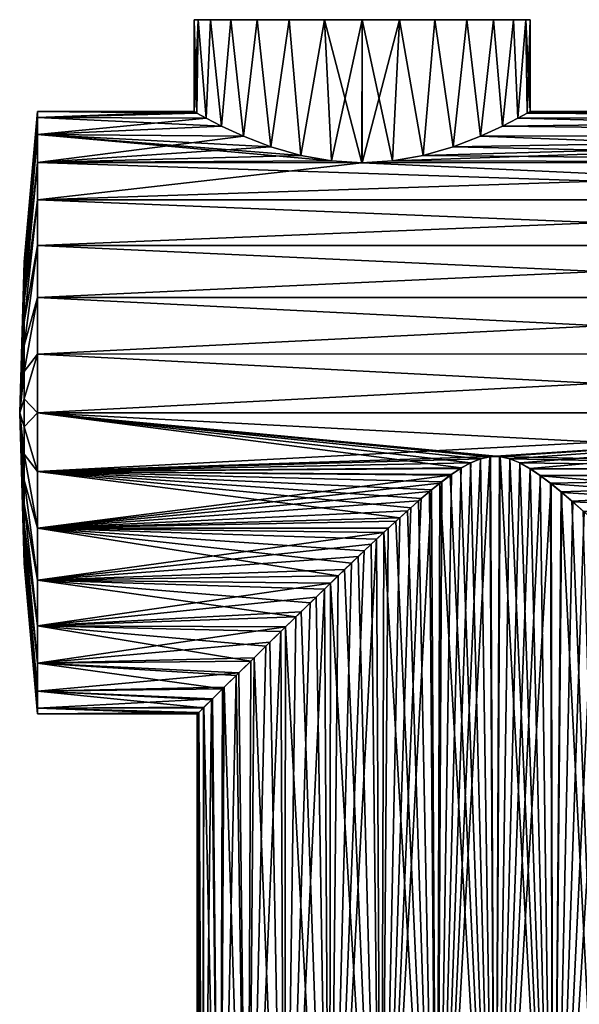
# Model space of a CAD drawing. Header units: millimetres. Extents: x -38 to 94, y -375 to 286.
# Tile 3 of 15: x -38 to 7, y 33 to 111. Entities that reach past the tile are written whole.
import ezdxf

# ---------------------------------------------------------------- set-up
doc = ezdxf.new("R2010")
doc.units = ezdxf.units.MM
doc.header["$LTSCALE"] = 26.699852
for name, color, linetype in [('10', 7, 'CONTINUOUS'), ('11', 7, 'CONTINUOUS'), ('12', 7, 'CONTINUOUS'), ('13', 7, 'CONTINUOUS'), ('14', 7, 'CONTINUOUS'), ('15', 7, 'CONTINUOUS'), ('16', 7, 'CONTINUOUS'), ('9', 7, 'CONTINUOUS')]:
    doc.layers.add(name, color=color, linetype=linetype)

msp = doc.modelspace()

# ---------------------------------------------------------------- linework, layer by layer
at = {"layer": '10', "color": 7, "linetype": 'CONTINUOUS', "true_color": 0xe0f2ff}
for points in [[(-36.085, 103.75), (-23.75, 103.75), (-23.518, 103.62, -2.48), (-36.085, 103.75)], [(-36.085, 103.75), (-23.518, 103.62, -2.48), (-36.085, 103.294, -4.633), (-36.085, 103.75)], [(-23.518, 103.62, -2.48), (-22.801, 103.233, -4.926), (-36.085, 103.294, -4.633), (-23.518, 103.62, -2.48)], [(-22.801, 103.233, -4.926), (-21.573, 102.609, -7.272), (-36.085, 103.294, -4.633), (-22.801, 103.233, -4.926)], [(-36.085, 103.294, -4.633), (-21.573, 102.609, -7.272), (-36.085, 101.943, -9.088), (-36.085, 103.294, -4.633)], [(2.518, 103.621, -2.476), (52.5, 103.293, -4.638), (1.803, 103.234, -4.922), (2.518, 103.621, -2.476)], [(52.5, 103.293, -4.638), (52.5, 101.94, -9.091), (1.803, 103.234, -4.922), (52.5, 103.293, -4.638)], [(2.75, 103.75), (52.5, 103.293, -4.638), (2.518, 103.621, -2.476), (2.75, 103.75)], [(52.5, 103.75), (52.5, 103.293, -4.638), (2.75, 103.75), (52.5, 103.75)], [(-21.573, 102.609, -7.272), (-19.845, 101.815, -9.389), (-36.085, 101.943, -9.088), (-21.573, 102.609, -7.272)], [(0.576, 102.611, -7.268), (52.5, 101.94, -9.091), (-1.153, 101.817, -9.386), (0.576, 102.611, -7.268)], [(1.803, 103.234, -4.922), (52.5, 101.94, -9.091), (0.576, 102.611, -7.268), (1.803, 103.234, -4.922)], [(-15.326, 100.294, -12.338), (-12.911, 99.857, -13.029), (-36.085, 101.943, -9.088), (-15.326, 100.294, -12.338)], [(-36.085, 101.943, -9.088), (-12.911, 99.857, -13.029), (-36.085, 99.748, -13.194), (-36.085, 101.943, -9.088)], [(-17.698, 100.983, -11.125), (-15.326, 100.294, -12.338), (-36.085, 101.943, -9.088), (-17.698, 100.983, -11.125)], [(-19.845, 101.815, -9.389), (-17.698, 100.983, -11.125), (-36.085, 101.943, -9.088), (-19.845, 101.815, -9.389)], [(-1.153, 101.817, -9.386), (52.5, 99.746, -13.195), (-3.303, 100.983, -11.125), (-1.153, 101.817, -9.386)], [(52.5, 101.94, -9.091), (52.5, 99.746, -13.195), (-1.153, 101.817, -9.386), (52.5, 101.94, -9.091)], [(-3.303, 100.983, -11.125), (52.5, 99.746, -13.195), (-5.678, 100.293, -12.34), (-3.303, 100.983, -11.125)], [(-5.678, 100.293, -12.34), (52.5, 99.746, -13.195), (-8.09, 99.857, -13.029), (-5.678, 100.293, -12.34)], [(-12.911, 99.857, -13.029), (-10.499, 99.709, -13.252), (-36.085, 99.748, -13.194), (-12.911, 99.857, -13.029)], [(-10.499, 99.709, -13.252), (52.5, 96.794, -16.792), (-36.085, 99.748, -13.194), (-10.499, 99.709, -13.252)], [(-36.085, 99.748, -13.194), (52.5, 96.794, -16.792), (-36.085, 96.795, -16.793), (-36.085, 99.748, -13.194)], [(-8.09, 99.857, -13.029), (52.5, 99.746, -13.195), (-10.499, 99.709, -13.252), (-8.09, 99.857, -13.029)], [(52.5, 99.746, -13.195), (52.5, 96.794, -16.792), (-10.499, 99.709, -13.252), (52.5, 99.746, -13.195)], [(52.5, 96.794, -16.792), (52.5, 93.197, -19.744), (-36.085, 96.795, -16.793), (52.5, 96.794, -16.792)], [(-36.085, 96.795, -16.793), (52.5, 93.197, -19.744), (-36.085, 93.196, -19.747), (-36.085, 96.795, -16.793)], [(52.5, 93.197, -19.744), (52.5, 89.093, -21.939), (-36.085, 93.196, -19.747), (52.5, 93.197, -19.744)], [(-36.085, 93.196, -19.747), (52.5, 89.093, -21.939), (-36.085, 89.09, -21.942), (-36.085, 93.196, -19.747)], [(52.5, 89.093, -21.939), (52.5, 84.638, -23.292), (-36.085, 89.09, -21.942), (52.5, 89.093, -21.939)], [(-36.085, 89.09, -21.942), (52.5, 84.638, -23.292), (-36.085, 84.634, -23.293), (-36.085, 89.09, -21.942)], [(52.5, 84.638, -23.292), (52.5, 80.001, -23.75), (-36.085, 84.634, -23.293), (52.5, 84.638, -23.292)], [(-36.085, 84.634, -23.293), (52.5, 80.001, -23.75), (-36.085, 80.001, -23.75), (-36.085, 84.634, -23.293)], [(52.5, 80.001, -23.75), (52.5, 75.363, -23.293), (-36.085, 80.001, -23.75), (52.5, 80.001, -23.75)], [(-36.085, 80.001, -23.75), (52.5, 75.363, -23.293), (0.354, 76.544, -23.497), (-36.085, 80.001, -23.75)], [(-36.085, 75.367, -23.294), (-36.085, 80.001, -23.75), (-2.673, 75.649, -23.347), (-36.085, 75.367, -23.294)], [(-2.673, 75.649, -23.347), (-36.085, 80.001, -23.75), (-1.916, 76.064, -23.422), (-2.673, 75.649, -23.347)], [(-1.916, 76.064, -23.422), (-36.085, 80.001, -23.75), (-1.164, 76.373, -23.471), (-1.916, 76.064, -23.422)], [(-1.164, 76.373, -23.471), (-36.085, 80.001, -23.75), (-0.411, 76.536, -23.496), (-1.164, 76.373, -23.471)], [(-0.411, 76.536, -23.496), (-36.085, 80.001, -23.75), (0.354, 76.544, -23.497), (-0.411, 76.536, -23.496)], [(0.354, 76.544, -23.497), (52.5, 75.363, -23.293), (1.15, 76.37, -23.472), (0.354, 76.544, -23.497)], [(1.15, 76.37, -23.472), (52.5, 75.363, -23.293), (1.957, 76.048, -23.418), (1.15, 76.37, -23.472)], [(-3.438, 75.138, -23.247), (-36.085, 75.367, -23.294), (-2.673, 75.649, -23.347), (-3.438, 75.138, -23.247)], [(-36.085, 70.911, -21.942), (-36.085, 75.367, -23.294), (-7.53, 71.722, -22.261), (-36.085, 70.911, -21.942)], [(-7.53, 71.722, -22.261), (-36.085, 75.367, -23.294), (-6.661, 72.504, -22.536), (-7.53, 71.722, -22.261)], [(-6.661, 72.504, -22.536), (-36.085, 75.367, -23.294), (-5.822, 73.24, -22.767), (-6.661, 72.504, -22.536)], [(-5.822, 73.24, -22.767), (-36.085, 75.367, -23.294), (-5.007, 73.926, -22.96), (-5.822, 73.24, -22.767)], [(-5.007, 73.926, -22.96), (-36.085, 75.367, -23.294), (-4.216, 74.563, -23.119), (-5.007, 73.926, -22.96)], [(-4.216, 74.563, -23.119), (-36.085, 75.367, -23.294), (-3.438, 75.138, -23.247), (-4.216, 74.563, -23.119)], [(1.957, 76.048, -23.418), (52.5, 75.363, -23.293), (2.769, 75.584, -23.336), (1.957, 76.048, -23.418)], [(2.769, 75.584, -23.336), (52.5, 75.363, -23.293), (3.588, 75.034, -23.224), (2.769, 75.584, -23.336)], [(52.5, 75.363, -23.293), (52.5, 70.908, -21.94), (3.588, 75.034, -23.224), (52.5, 75.363, -23.293)], [(3.588, 75.034, -23.224), (52.5, 70.908, -21.94), (4.415, 74.404, -23.082), (3.588, 75.034, -23.224)], [(4.415, 74.404, -23.082), (52.5, 70.908, -21.94), (5.262, 73.716, -22.903), (4.415, 74.404, -23.082)], [(5.262, 73.716, -22.903), (52.5, 70.908, -21.94), (6.131, 72.971, -22.686), (5.262, 73.716, -22.903)], [(6.131, 72.971, -22.686), (52.5, 70.908, -21.94), (7.029, 72.176, -22.424), (6.131, 72.971, -22.686)], [(-8.431, 70.895, -21.935), (-36.085, 70.911, -21.942), (-7.53, 71.722, -22.261), (-8.431, 70.895, -21.935)], [(-36.085, 66.805, -19.747), (-36.085, 70.911, -21.942), (-12.387, 67.145, -19.97), (-36.085, 66.805, -19.747)], [(-12.387, 67.145, -19.97), (-36.085, 70.911, -21.942), (-11.342, 68.148, -20.582), (-12.387, 67.145, -19.97)], [(-11.342, 68.148, -20.582), (-36.085, 70.911, -21.942), (-10.336, 69.108, -21.105), (-11.342, 68.148, -20.582)], [(-10.336, 69.108, -21.105), (-36.085, 70.911, -21.942), (-9.365, 70.024, -21.553), (-10.336, 69.108, -21.105)], [(-9.365, 70.024, -21.553), (-36.085, 70.911, -21.942), (-8.431, 70.895, -21.935), (-9.365, 70.024, -21.553)], [(-13.467, 66.101, -19.259), (-36.085, 66.805, -19.747), (-12.387, 67.145, -19.97), (-13.467, 66.101, -19.259)], [(-36.085, 63.206, -16.793), (-36.085, 66.805, -19.747), (-15.73, 63.898, -17.459), (-36.085, 63.206, -16.793)], [(-15.73, 63.898, -17.459), (-36.085, 66.805, -19.747), (-14.583, 65.017, -18.428), (-15.73, 63.898, -17.459)], [(-14.583, 65.017, -18.428), (-36.085, 66.805, -19.747), (-13.467, 66.101, -19.259), (-14.583, 65.017, -18.428)], [(-16.901, 62.75, -16.328), (-36.085, 63.206, -16.793), (-15.73, 63.898, -17.459), (-16.901, 62.75, -16.328)], [(-36.085, 60.252, -13.194), (-36.085, 63.206, -16.793), (-19.278, 60.413, -13.439), (-36.085, 60.252, -13.194)], [(-19.278, 60.413, -13.439), (-36.085, 63.206, -16.793), (-18.091, 61.588, -14.999), (-19.278, 60.413, -13.439)], [(-18.091, 61.588, -14.999), (-36.085, 63.206, -16.793), (-16.901, 62.75, -16.328), (-18.091, 61.588, -14.999)], [(-20.432, 59.288, -11.609), (-36.085, 60.252, -13.194), (-19.278, 60.413, -13.439), (-20.432, 59.288, -11.609)], [(-36.085, 58.058, -9.088), (-36.085, 60.252, -13.194), (-21.503, 58.224, -9.481), (-36.085, 58.058, -9.088)], [(-21.503, 58.224, -9.481), (-36.085, 60.252, -13.194), (-20.432, 59.288, -11.609), (-21.503, 58.224, -9.481)], [(-22.372, 57.372, -7.193), (-36.085, 58.058, -9.088), (-21.503, 58.224, -9.481), (-22.372, 57.372, -7.193)], [(-36.085, 56.706, -4.633), (-36.085, 58.058, -9.088), (-23.008, 56.738, -4.782), (-36.085, 56.706, -4.633)], [(-23.008, 56.738, -4.782), (-36.085, 58.058, -9.088), (-22.372, 57.372, -7.193), (-23.008, 56.738, -4.782)], [(-23.379, 56.367, -2.381), (-36.085, 56.706, -4.633), (-23.008, 56.738, -4.782), (-23.379, 56.367, -2.381)], [(-23.5, 56.25), (-36.085, 56.25), (-36.085, 56.706, -4.633), (-23.5, 56.25)], [(-23.5, 56.25), (-36.085, 56.706, -4.633), (-23.379, 56.367, -2.381), (-23.5, 56.25)]]:
    msp.add_3dface(points, dxfattribs=at)
at = {"layer": '11', "color": 7, "linetype": 'CONTINUOUS', "true_color": 0xe0f2ff}
for points in [[(-36.085, 103.294, 4.633), (-36.085, 103.75), (-37.146, 91.694, 2.186), (-36.085, 103.294, 4.633)], [(-36.085, 103.75), (-37.146, 91.896), (-37.146, 91.694, 2.186), (-36.085, 103.75)], [(-36.085, 101.942, 9.089), (-36.085, 103.294, 4.633), (-37.146, 91.093, 4.297), (-36.085, 101.942, 9.089)], [(-36.085, 103.294, 4.633), (-37.146, 91.694, 2.186), (-37.146, 91.093, 4.297), (-36.085, 103.294, 4.633)], [(-36.085, 99.747, 13.195), (-36.085, 101.942, 9.089), (-37.146, 90.114, 6.262), (-36.085, 99.747, 13.195)], [(-36.085, 101.942, 9.089), (-37.146, 91.093, 4.297), (-37.146, 90.114, 6.262), (-36.085, 101.942, 9.089)], [(-36.085, 96.794, 16.794), (-36.085, 99.747, 13.195), (-37.146, 88.791, 8.014), (-36.085, 96.794, 16.794)], [(-36.085, 99.747, 13.195), (-37.146, 90.114, 6.262), (-37.146, 88.791, 8.014), (-36.085, 99.747, 13.195)], [(-36.085, 93.195, 19.747), (-36.085, 96.794, 16.794), (-37.146, 87.169, 9.493), (-36.085, 93.195, 19.747)], [(-36.085, 96.794, 16.794), (-37.146, 88.791, 8.014), (-37.146, 87.169, 9.493), (-36.085, 96.794, 16.794)], [(-36.085, 89.089, 21.942), (-36.085, 93.195, 19.747), (-37.146, 85.303, 10.649), (-36.085, 89.089, 21.942)], [(-36.085, 93.195, 19.747), (-37.146, 87.169, 9.493), (-37.146, 85.303, 10.649), (-36.085, 93.195, 19.747)], [(-37.146, 91.896), (-37.5, 80), (-37.146, 91.694, 2.186), (-37.146, 91.896)], [(-37.146, 91.694, 2.186), (-37.5, 80), (-37.146, 91.093, 4.297), (-37.146, 91.694, 2.186)], [(-37.146, 91.093, 4.297), (-37.5, 80), (-37.146, 90.114, 6.262), (-37.146, 91.093, 4.297)], [(-37.146, 90.114, 6.262), (-37.5, 80), (-37.146, 88.791, 8.014), (-37.146, 90.114, 6.262)], [(-37.146, 88.791, 8.014), (-37.5, 80), (-37.146, 87.169, 9.493), (-37.146, 88.791, 8.014)], [(-36.085, 84.633, 23.294), (-36.085, 89.089, 21.942), (-37.146, 83.256, 11.442), (-36.085, 84.633, 23.294)], [(-36.085, 89.089, 21.942), (-37.146, 85.303, 10.649), (-37.146, 83.256, 11.442), (-36.085, 89.089, 21.942)], [(-37.146, 87.169, 9.493), (-37.5, 80), (-37.146, 85.303, 10.649), (-37.146, 87.169, 9.493)], [(-37.146, 85.303, 10.649), (-37.5, 80), (-37.146, 83.256, 11.442), (-37.146, 85.303, 10.649)], [(-36.085, 80, 23.75), (-36.085, 84.633, 23.294), (-37.146, 81.098, 11.845), (-36.085, 80, 23.75)], [(-36.085, 84.633, 23.294), (-37.146, 83.256, 11.442), (-37.146, 81.098, 11.845), (-36.085, 84.633, 23.294)], [(-37.146, 83.256, 11.442), (-37.5, 80), (-37.146, 81.098, 11.845), (-37.146, 83.256, 11.442)], [(-37.146, 81.098, 11.845), (-37.5, 80), (-37.146, 78.902, 11.845), (-37.146, 81.098, 11.845)], [(-36.085, 80, 23.75), (-37.146, 81.098, 11.845), (-37.146, 78.902, 11.845), (-36.085, 80, 23.75)], [(-37.146, 78.902, 11.845), (-37.5, 80), (-37.146, 76.744, 11.442), (-37.146, 78.902, 11.845)], [(-37.146, 76.744, 11.442), (-37.5, 80), (-37.146, 74.697, 10.649), (-37.146, 76.744, 11.442)], [(-37.146, 74.697, 10.649), (-37.5, 80), (-37.146, 72.831, 9.493), (-37.146, 74.697, 10.649)], [(-37.146, 72.831, 9.493), (-37.5, 80), (-37.146, 71.209, 8.014), (-37.146, 72.831, 9.493)], [(-37.146, 71.209, 8.014), (-37.5, 80), (-37.146, 69.886, 6.262), (-37.146, 71.209, 8.014)], [(-37.146, 69.886, 6.262), (-37.5, 80), (-37.146, 68.907, 4.297), (-37.146, 69.886, 6.262)], [(-37.146, 68.907, 4.297), (-37.5, 80), (-37.146, 68.306, 2.186), (-37.146, 68.907, 4.297)], [(-37.146, 68.306, 2.186), (-37.5, 80), (-37.146, 68.104), (-37.146, 68.306, 2.186)], [(-36.085, 75.367, 23.294), (-36.085, 80, 23.75), (-37.146, 78.902, 11.845), (-36.085, 75.367, 23.294)], [(-36.085, 75.367, 23.294), (-37.146, 78.902, 11.845), (-37.146, 76.744, 11.442), (-36.085, 75.367, 23.294)], [(-36.085, 70.911, 21.942), (-36.085, 75.367, 23.294), (-37.146, 76.744, 11.442), (-36.085, 70.911, 21.942)], [(-36.085, 70.911, 21.942), (-37.146, 76.744, 11.442), (-37.146, 74.697, 10.649), (-36.085, 70.911, 21.942)], [(-36.085, 66.805, 19.747), (-36.085, 70.911, 21.942), (-37.146, 74.697, 10.649), (-36.085, 66.805, 19.747)], [(-36.085, 66.805, 19.747), (-37.146, 74.697, 10.649), (-37.146, 72.831, 9.493), (-36.085, 66.805, 19.747)], [(-36.085, 63.206, 16.794), (-36.085, 66.805, 19.747), (-37.146, 72.831, 9.493), (-36.085, 63.206, 16.794)], [(-36.085, 63.206, 16.794), (-37.146, 72.831, 9.493), (-37.146, 71.209, 8.014), (-36.085, 63.206, 16.794)], [(-36.085, 60.253, 13.195), (-36.085, 63.206, 16.794), (-37.146, 71.209, 8.014), (-36.085, 60.253, 13.195)], [(-36.085, 60.253, 13.195), (-37.146, 71.209, 8.014), (-37.146, 69.886, 6.262), (-36.085, 60.253, 13.195)], [(-36.085, 58.058, 9.089), (-36.085, 60.253, 13.195), (-37.146, 69.886, 6.262), (-36.085, 58.058, 9.089)], [(-36.085, 58.058, 9.089), (-37.146, 69.886, 6.262), (-37.146, 68.907, 4.297), (-36.085, 58.058, 9.089)], [(-36.085, 56.706, 4.633), (-36.085, 58.058, 9.089), (-37.146, 68.907, 4.297), (-36.085, 56.706, 4.633)], [(-36.085, 56.706, 4.633), (-37.146, 68.907, 4.297), (-37.146, 68.306, 2.186), (-36.085, 56.706, 4.633)], [(-36.085, 56.706, 4.633), (-37.146, 68.306, 2.186), (-37.146, 68.104), (-36.085, 56.706, 4.633)], [(-36.085, 56.25), (-36.085, 56.706, 4.633), (-37.146, 68.104), (-36.085, 56.25)]]:
    msp.add_3dface(points, dxfattribs=at)
at = {"layer": '12', "color": 7, "linetype": 'CONTINUOUS', "true_color": 0xe0f2ff}
for points in [[(-36.085, 103.75), (-36.085, 103.294, -4.633), (-37.146, 91.896), (-36.085, 103.75)], [(-36.085, 103.294, -4.633), (-36.085, 101.943, -9.088), (-37.146, 91.093, -4.297), (-36.085, 103.294, -4.633)], [(-37.146, 91.896), (-36.085, 103.294, -4.633), (-37.146, 91.694, -2.186), (-37.146, 91.896)], [(-36.085, 103.294, -4.633), (-37.146, 91.093, -4.297), (-37.146, 91.694, -2.186), (-36.085, 103.294, -4.633)], [(-36.085, 101.943, -9.088), (-36.085, 99.748, -13.194), (-37.146, 90.114, -6.262), (-36.085, 101.943, -9.088)], [(-36.085, 101.943, -9.088), (-37.146, 90.114, -6.262), (-37.146, 91.093, -4.297), (-36.085, 101.943, -9.088)], [(-36.085, 99.748, -13.194), (-36.085, 96.795, -16.793), (-37.146, 88.791, -8.014), (-36.085, 99.748, -13.194)], [(-36.085, 99.748, -13.194), (-37.146, 88.791, -8.014), (-37.146, 90.114, -6.262), (-36.085, 99.748, -13.194)], [(-36.085, 96.795, -16.793), (-36.085, 93.196, -19.747), (-37.146, 87.169, -9.493), (-36.085, 96.795, -16.793)], [(-36.085, 96.795, -16.793), (-37.146, 87.169, -9.493), (-37.146, 88.791, -8.014), (-36.085, 96.795, -16.793)], [(-36.085, 93.196, -19.747), (-36.085, 89.09, -21.942), (-37.146, 85.303, -10.649), (-36.085, 93.196, -19.747)], [(-36.085, 93.196, -19.747), (-37.146, 85.303, -10.649), (-37.146, 87.169, -9.493), (-36.085, 93.196, -19.747)], [(-37.5, 80), (-37.146, 91.896), (-37.146, 91.694, -2.186), (-37.5, 80)], [(-37.146, 91.093, -4.297), (-37.5, 80), (-37.146, 91.694, -2.186), (-37.146, 91.093, -4.297)], [(-37.146, 90.114, -6.262), (-37.5, 80), (-37.146, 91.093, -4.297), (-37.146, 90.114, -6.262)], [(-37.146, 88.791, -8.014), (-37.5, 80), (-37.146, 90.114, -6.262), (-37.146, 88.791, -8.014)], [(-37.146, 87.169, -9.493), (-37.5, 80), (-37.146, 88.791, -8.014), (-37.146, 87.169, -9.493)], [(-36.085, 89.09, -21.942), (-36.085, 84.634, -23.293), (-37.146, 83.256, -11.442), (-36.085, 89.09, -21.942)], [(-36.085, 89.09, -21.942), (-37.146, 83.256, -11.442), (-37.146, 85.303, -10.649), (-36.085, 89.09, -21.942)], [(-37.146, 85.303, -10.649), (-37.5, 80), (-37.146, 87.169, -9.493), (-37.146, 85.303, -10.649)], [(-37.146, 83.256, -11.442), (-37.5, 80), (-37.146, 85.303, -10.649), (-37.146, 83.256, -11.442)], [(-36.085, 84.634, -23.293), (-36.085, 80.001, -23.75), (-37.146, 81.098, -11.845), (-36.085, 84.634, -23.293)], [(-36.085, 84.634, -23.293), (-37.146, 81.098, -11.845), (-37.146, 83.256, -11.442), (-36.085, 84.634, -23.293)], [(-37.146, 81.098, -11.845), (-37.5, 80), (-37.146, 83.256, -11.442), (-37.146, 81.098, -11.845)], [(-37.146, 78.902, -11.845), (-37.5, 80), (-37.146, 81.098, -11.845), (-37.146, 78.902, -11.845)], [(-36.085, 80.001, -23.75), (-37.146, 78.902, -11.845), (-37.146, 81.098, -11.845), (-36.085, 80.001, -23.75)], [(-37.146, 68.104), (-37.5, 80), (-37.146, 68.306, -2.186), (-37.146, 68.104)], [(-37.146, 68.306, -2.186), (-37.5, 80), (-37.146, 68.907, -4.297), (-37.146, 68.306, -2.186)], [(-37.146, 68.907, -4.297), (-37.5, 80), (-37.146, 69.886, -6.262), (-37.146, 68.907, -4.297)], [(-37.146, 69.886, -6.262), (-37.5, 80), (-37.146, 71.209, -8.014), (-37.146, 69.886, -6.262)], [(-37.146, 71.209, -8.014), (-37.5, 80), (-37.146, 72.831, -9.493), (-37.146, 71.209, -8.014)], [(-37.146, 72.831, -9.493), (-37.5, 80), (-37.146, 74.697, -10.649), (-37.146, 72.831, -9.493)], [(-37.146, 74.697, -10.649), (-37.5, 80), (-37.146, 76.744, -11.442), (-37.146, 74.697, -10.649)], [(-37.146, 76.744, -11.442), (-37.5, 80), (-37.146, 78.902, -11.845), (-37.146, 76.744, -11.442)], [(-36.085, 80.001, -23.75), (-36.085, 75.367, -23.294), (-37.146, 78.902, -11.845), (-36.085, 80.001, -23.75)], [(-36.085, 75.367, -23.294), (-37.146, 76.744, -11.442), (-37.146, 78.902, -11.845), (-36.085, 75.367, -23.294)], [(-36.085, 75.367, -23.294), (-36.085, 70.911, -21.942), (-37.146, 76.744, -11.442), (-36.085, 75.367, -23.294)], [(-36.085, 70.911, -21.942), (-37.146, 74.697, -10.649), (-37.146, 76.744, -11.442), (-36.085, 70.911, -21.942)], [(-36.085, 70.911, -21.942), (-36.085, 66.805, -19.747), (-37.146, 74.697, -10.649), (-36.085, 70.911, -21.942)], [(-36.085, 66.805, -19.747), (-37.146, 72.831, -9.493), (-37.146, 74.697, -10.649), (-36.085, 66.805, -19.747)], [(-36.085, 66.805, -19.747), (-36.085, 63.206, -16.793), (-37.146, 72.831, -9.493), (-36.085, 66.805, -19.747)], [(-36.085, 63.206, -16.793), (-37.146, 71.209, -8.014), (-37.146, 72.831, -9.493), (-36.085, 63.206, -16.793)], [(-36.085, 63.206, -16.793), (-36.085, 60.252, -13.194), (-37.146, 71.209, -8.014), (-36.085, 63.206, -16.793)], [(-36.085, 60.252, -13.194), (-37.146, 69.886, -6.262), (-37.146, 71.209, -8.014), (-36.085, 60.252, -13.194)], [(-36.085, 60.252, -13.194), (-36.085, 58.058, -9.088), (-37.146, 69.886, -6.262), (-36.085, 60.252, -13.194)], [(-36.085, 58.058, -9.088), (-37.146, 68.907, -4.297), (-37.146, 69.886, -6.262), (-36.085, 58.058, -9.088)], [(-36.085, 58.058, -9.088), (-36.085, 56.706, -4.633), (-37.146, 68.907, -4.297), (-36.085, 58.058, -9.088)], [(-36.085, 56.706, -4.633), (-37.146, 68.306, -2.186), (-37.146, 68.907, -4.297), (-36.085, 56.706, -4.633)], [(-36.085, 56.706, -4.633), (-36.085, 56.25), (-37.146, 68.306, -2.186), (-36.085, 56.706, -4.633)], [(-36.085, 56.25), (-37.146, 68.104), (-37.146, 68.306, -2.186), (-36.085, 56.25)]]:
    msp.add_3dface(points, dxfattribs=at)
at = {"layer": '13', "color": 7, "linetype": 'CONTINUOUS', "true_color": 0xe0f2ff}
for points in [[(0, 0, 23.5), (-1.153, 76.373, 23.472), (-1.941, 76.053, 23.42), (0, 0, 23.5)], [(0, 0, 23.5), (-0.378, 76.541, 23.497), (-1.153, 76.373, 23.472), (0, 0, 23.5)], [(0, 0, 23.5), (0.395, 76.539, 23.497), (-0.378, 76.541, 23.497), (0, 0, 23.5)], [(0, 0, 23.5), (4.588, 0, 23.047), (0.395, 76.539, 23.497), (0, 0, 23.5)], [(4.588, 0, 23.047), (1.169, 76.368, 23.471), (0.395, 76.539, 23.497), (4.588, 0, 23.047)], [(4.588, 0, 23.047), (1.959, 76.044, 23.418), (1.169, 76.368, 23.471), (4.588, 0, 23.047)], [(0, 0, 23.5), (-2.738, 75.607, 23.34), (-3.536, 75.069, 23.232), (0, 0, 23.5)], [(0, 0, 23.5), (-1.941, 76.053, 23.42), (-2.738, 75.607, 23.34), (0, 0, 23.5)], [(4.588, 0, 23.047), (2.758, 75.595, 23.338), (1.959, 76.044, 23.418), (4.588, 0, 23.047)], [(4.588, 0, 23.047), (3.557, 75.054, 23.229), (2.758, 75.595, 23.338), (4.588, 0, 23.047)], [(0, 0, 23.5), (-3.536, 75.069, 23.232), (-4.349, 74.458, 23.094), (0, 0, 23.5)], [(4.588, 0, 23.047), (4.371, 74.441, 23.09), (3.557, 75.054, 23.229), (4.588, 0, 23.047)], [(-4.588, 0, 23.047), (-5.179, 73.783, 22.922), (-6.035, 73.055, 22.712), (-4.588, 0, 23.047)], [(-4.588, 0, 23.047), (-4.349, 74.458, 23.094), (-5.179, 73.783, 22.922), (-4.588, 0, 23.047)], [(-4.588, 0, 23.047), (0, 0, 23.5), (-4.349, 74.458, 23.094), (-4.588, 0, 23.047)], [(4.588, 0, 23.047), (5.202, 73.764, 22.917), (4.371, 74.441, 23.09), (4.588, 0, 23.047)], [(-4.588, 0, 23.047), (-6.035, 73.055, 22.712), (-6.919, 72.275, 22.458), (-4.588, 0, 23.047)], [(4.588, 0, 23.047), (8.997, 0, 21.709), (5.202, 73.764, 22.917), (4.588, 0, 23.047)], [(8.997, 0, 21.709), (6.06, 73.034, 22.705), (5.202, 73.764, 22.917), (8.997, 0, 21.709)], [(8.997, 0, 21.709), (6.945, 72.252, 22.45), (6.06, 73.034, 22.705), (8.997, 0, 21.709)], [(-4.588, 0, 23.047), (-6.919, 72.275, 22.458), (-7.834, 71.445, 22.156), (-4.588, 0, 23.047)], [(-4.588, 0, 23.047), (-7.834, 71.445, 22.156), (-8.786, 70.566, 21.796), (-4.588, 0, 23.047)], [(-8.997, 0, 21.709), (-8.786, 70.566, 21.796), (-9.773, 69.64, 21.371), (-8.997, 0, 21.709)], [(-8.997, 0, 21.709), (-4.588, 0, 23.047), (-8.786, 70.566, 21.796), (-8.997, 0, 21.709)], [(-8.997, 0, 21.709), (-9.773, 69.64, 21.371), (-10.802, 68.665, 20.87), (-8.997, 0, 21.709)], [(-8.997, 0, 21.709), (-10.802, 68.665, 20.87), (-11.869, 67.643, 20.282), (-8.997, 0, 21.709)], [(-8.997, 0, 21.709), (-11.869, 67.643, 20.282), (-12.978, 66.574, 19.591), (-8.997, 0, 21.709)], [(-13.057, 0, 19.537), (-12.978, 66.574, 19.591), (-14.127, 65.462, 18.779), (-13.057, 0, 19.537)], [(-13.057, 0, 19.537), (-8.997, 0, 21.709), (-12.978, 66.574, 19.591), (-13.057, 0, 19.537)], [(-13.057, 0, 19.537), (-14.127, 65.462, 18.779), (-15.31, 64.306, 17.828), (-13.057, 0, 19.537)], [(-13.057, 0, 19.537), (-15.31, 64.306, 17.828), (-16.527, 63.12, 16.706), (-13.057, 0, 19.537)], [(-16.616, 0, 16.616), (-16.527, 63.12, 16.706), (-17.76, 61.907, 15.389), (-16.616, 0, 16.616)], [(-16.616, 0, 16.616), (-13.057, 0, 19.537), (-16.527, 63.12, 16.706), (-16.616, 0, 16.616)], [(-16.616, 0, 16.616), (-17.76, 61.907, 15.389), (-19.006, 60.684, 13.821), (-16.616, 0, 16.616)], [(-19.537, 0, 13.057), (-19.006, 60.684, 13.821), (-20.22, 59.493, 11.975), (-19.537, 0, 13.057)], [(-19.537, 0, 13.057), (-16.616, 0, 16.616), (-19.006, 60.684, 13.821), (-19.537, 0, 13.057)], [(-19.537, 0, 13.057), (-20.22, 59.493, 11.975), (-21.364, 58.365, 9.789), (-19.537, 0, 13.057)], [(-21.709, 0, 8.997), (-21.364, 58.365, 9.789), (-22.297, 57.443, 7.422), (-21.709, 0, 8.997)], [(-21.709, 0, 8.997), (-19.537, 0, 13.057), (-21.364, 58.365, 9.789), (-21.709, 0, 8.997)], [(-23.047, 0, 4.59), (-22.975, 56.772, 4.941), (-23.371, 56.375, 2.459), (-23.047, 0, 4.59)], [(-23.047, 0, 4.59), (-21.709, 0, 8.997), (-22.975, 56.772, 4.941), (-23.047, 0, 4.59)], [(-21.709, 0, 8.997), (-22.297, 57.443, 7.422), (-22.975, 56.772, 4.941), (-21.709, 0, 8.997)], [(-23.047, 0, 4.59), (-23.371, 56.375, 2.459), (-23.5, 56.25), (-23.047, 0, 4.59)], [(-23.5, 0), (-23.047, 0, 4.59), (-23.5, 56.25), (-23.5, 0)]]:
    msp.add_3dface(points, dxfattribs=at)
at = {"layer": '14', "color": 7, "linetype": 'CONTINUOUS', "true_color": 0xe0f2ff}
for points in [[(0.001, 0, -23.5), (-4.588, 0, -23.048), (-0.411, 76.536, -23.496), (0.001, 0, -23.5)], [(-4.588, 0, -23.048), (-1.164, 76.373, -23.471), (-0.411, 76.536, -23.496), (-4.588, 0, -23.048)], [(-4.588, 0, -23.048), (-1.916, 76.064, -23.422), (-1.164, 76.373, -23.471), (-4.588, 0, -23.048)], [(0.001, 0, -23.5), (-0.411, 76.536, -23.496), (0.354, 76.544, -23.497), (0.001, 0, -23.5)], [(0.001, 0, -23.5), (0.354, 76.544, -23.497), (1.15, 76.37, -23.472), (0.001, 0, -23.5)], [(0.001, 0, -23.5), (1.15, 76.37, -23.472), (1.957, 76.048, -23.418), (0.001, 0, -23.5)], [(-4.588, 0, -23.048), (-2.673, 75.649, -23.347), (-1.916, 76.064, -23.422), (-4.588, 0, -23.048)], [(-4.588, 0, -23.048), (-3.438, 75.138, -23.247), (-2.673, 75.649, -23.347), (-4.588, 0, -23.048)], [(0.001, 0, -23.5), (1.957, 76.048, -23.418), (2.769, 75.584, -23.336), (0.001, 0, -23.5)], [(0.001, 0, -23.5), (2.769, 75.584, -23.336), (3.588, 75.034, -23.224), (0.001, 0, -23.5)], [(-4.588, 0, -23.048), (-5.007, 73.926, -22.96), (-4.216, 74.563, -23.119), (-4.588, 0, -23.048)], [(-4.588, 0, -23.048), (-4.216, 74.563, -23.119), (-3.438, 75.138, -23.247), (-4.588, 0, -23.048)], [(0.001, 0, -23.5), (3.588, 75.034, -23.224), (4.415, 74.404, -23.082), (0.001, 0, -23.5)], [(-4.588, 0, -23.048), (-8.997, 0, -21.709), (-5.007, 73.926, -22.96), (-4.588, 0, -23.048)], [(-8.997, 0, -21.709), (-5.822, 73.24, -22.767), (-5.007, 73.926, -22.96), (-8.997, 0, -21.709)], [(4.589, 0, -23.047), (0.001, 0, -23.5), (4.415, 74.404, -23.082), (4.589, 0, -23.047)], [(4.589, 0, -23.047), (4.415, 74.404, -23.082), (5.262, 73.716, -22.903), (4.589, 0, -23.047)], [(-8.997, 0, -21.709), (-6.661, 72.504, -22.536), (-5.822, 73.24, -22.767), (-8.997, 0, -21.709)], [(4.589, 0, -23.047), (5.262, 73.716, -22.903), (6.131, 72.971, -22.686), (4.589, 0, -23.047)], [(-8.997, 0, -21.709), (-7.53, 71.722, -22.261), (-6.661, 72.504, -22.536), (-8.997, 0, -21.709)], [(4.589, 0, -23.047), (6.131, 72.971, -22.686), (7.029, 72.176, -22.424), (4.589, 0, -23.047)], [(-8.997, 0, -21.709), (-8.431, 70.895, -21.935), (-7.53, 71.722, -22.261), (-8.997, 0, -21.709)], [(4.589, 0, -23.047), (7.029, 72.176, -22.424), (7.959, 71.331, -22.111), (4.589, 0, -23.047)], [(-8.997, 0, -21.709), (-9.365, 70.024, -21.553), (-8.431, 70.895, -21.935), (-8.997, 0, -21.709)], [(4.589, 0, -23.047), (7.959, 71.331, -22.111), (8.922, 70.438, -21.74), (4.589, 0, -23.047)], [(-8.997, 0, -21.709), (-13.058, 0, -19.537), (-9.365, 70.024, -21.553), (-8.997, 0, -21.709)], [(-13.058, 0, -19.537), (-10.336, 69.108, -21.105), (-9.365, 70.024, -21.553), (-13.058, 0, -19.537)], [(8.998, 0, -21.708), (4.589, 0, -23.047), (8.922, 70.438, -21.74), (8.998, 0, -21.708)], [(-13.058, 0, -19.537), (-11.342, 68.148, -20.582), (-10.336, 69.108, -21.105), (-13.058, 0, -19.537)], [(-13.058, 0, -19.537), (-12.387, 67.145, -19.97), (-11.342, 68.148, -20.582), (-13.058, 0, -19.537)], [(-13.058, 0, -19.537), (-13.467, 66.101, -19.259), (-12.387, 67.145, -19.97), (-13.058, 0, -19.537)], [(-13.058, 0, -19.537), (-16.616, 0, -16.616), (-13.467, 66.101, -19.259), (-13.058, 0, -19.537)], [(-16.616, 0, -16.616), (-14.583, 65.017, -18.428), (-13.467, 66.101, -19.259), (-16.616, 0, -16.616)], [(-16.616, 0, -16.616), (-15.73, 63.898, -17.459), (-14.583, 65.017, -18.428), (-16.616, 0, -16.616)], [(-16.616, 0, -16.616), (-16.901, 62.75, -16.328), (-15.73, 63.898, -17.459), (-16.616, 0, -16.616)], [(-16.616, 0, -16.616), (-19.537, 0, -13.057), (-16.901, 62.75, -16.328), (-16.616, 0, -16.616)], [(-19.537, 0, -13.057), (-18.091, 61.588, -14.999), (-16.901, 62.75, -16.328), (-19.537, 0, -13.057)], [(-19.537, 0, -13.057), (-19.278, 60.413, -13.439), (-18.091, 61.588, -14.999), (-19.537, 0, -13.057)], [(-19.537, 0, -13.057), (-20.432, 59.288, -11.609), (-19.278, 60.413, -13.439), (-19.537, 0, -13.057)], [(-19.537, 0, -13.057), (-21.709, 0, -8.996), (-20.432, 59.288, -11.609), (-19.537, 0, -13.057)], [(-21.709, 0, -8.996), (-21.503, 58.224, -9.481), (-20.432, 59.288, -11.609), (-21.709, 0, -8.996)], [(-21.709, 0, -8.996), (-22.372, 57.372, -7.193), (-21.503, 58.224, -9.481), (-21.709, 0, -8.996)], [(-23.047, 0, -4.59), (-23.379, 56.367, -2.381), (-23.008, 56.738, -4.782), (-23.047, 0, -4.59)], [(-21.709, 0, -8.996), (-23.047, 0, -4.59), (-22.372, 57.372, -7.193), (-21.709, 0, -8.996)], [(-23.047, 0, -4.59), (-23.008, 56.738, -4.782), (-22.372, 57.372, -7.193), (-23.047, 0, -4.59)], [(-23.047, 0, -4.59), (-23.5, 0), (-23.379, 56.367, -2.381), (-23.047, 0, -4.59)], [(-23.5, 0), (-23.5, 56.25), (-23.379, 56.367, -2.381), (-23.5, 0)]]:
    msp.add_3dface(points, dxfattribs=at)
at = {"layer": '15', "color": 7, "linetype": 'CONTINUOUS', "true_color": 0xe0f2ff}
for points in [[(-23.518, 103.62, -2.48), (-23.75, 103.75), (-23.418, 111, -2.948), (-23.518, 103.62, -2.48)], [(-23.418, 111, -2.948), (-23.75, 103.75), (-23.75, 111), (-23.418, 111, -2.948)], [(-22.801, 103.233, -4.926), (-23.518, 103.62, -2.48), (-23.418, 111, -2.948), (-22.801, 103.233, -4.926)], [(-22.438, 111, -5.749), (-22.801, 103.233, -4.926), (-23.418, 111, -2.948), (-22.438, 111, -5.749)], [(-21.573, 102.609, -7.272), (-22.801, 103.233, -4.926), (-22.438, 111, -5.749), (-21.573, 102.609, -7.272)], [(-20.859, 111, -8.261), (-21.573, 102.609, -7.272), (-22.438, 111, -5.749), (-20.859, 111, -8.261)], [(-19.845, 101.815, -9.389), (-21.573, 102.609, -7.272), (-20.859, 111, -8.261), (-19.845, 101.815, -9.389)], [(-18.761, 111, -10.359), (-19.845, 101.815, -9.389), (-20.859, 111, -8.261), (-18.761, 111, -10.359)], [(-17.698, 100.983, -11.125), (-19.845, 101.815, -9.389), (-18.761, 111, -10.359), (-17.698, 100.983, -11.125)], [(-16.249, 111, -11.938), (-17.698, 100.983, -11.125), (-18.761, 111, -10.359), (-16.249, 111, -11.938)], [(-15.326, 100.294, -12.338), (-17.698, 100.983, -11.125), (-16.249, 111, -11.938), (-15.326, 100.294, -12.338)], [(-13.448, 111, -12.918), (-15.326, 100.294, -12.338), (-16.249, 111, -11.938), (-13.448, 111, -12.918)], [(-12.911, 99.857, -13.029), (-15.326, 100.294, -12.338), (-13.448, 111, -12.918), (-12.911, 99.857, -13.029)], [(-10.5, 111, -13.25), (-12.911, 99.857, -13.029), (-13.448, 111, -12.918), (-10.5, 111, -13.25)], [(-10.499, 99.709, -13.252), (-12.911, 99.857, -13.029), (-10.5, 111, -13.25), (-10.499, 99.709, -13.252)], [(-7.552, 111, -12.918), (-10.499, 99.709, -13.252), (-10.5, 111, -13.25), (-7.552, 111, -12.918)], [(-8.09, 99.857, -13.029), (-10.499, 99.709, -13.252), (-7.552, 111, -12.918), (-8.09, 99.857, -13.029)], [(-5.678, 100.293, -12.34), (-8.09, 99.857, -13.029), (-7.552, 111, -12.918), (-5.678, 100.293, -12.34)], [(-4.751, 111, -11.938), (-5.678, 100.293, -12.34), (-7.552, 111, -12.918), (-4.751, 111, -11.938)], [(-3.303, 100.983, -11.125), (-5.678, 100.293, -12.34), (-4.751, 111, -11.938), (-3.303, 100.983, -11.125)], [(-2.239, 111, -10.359), (-3.303, 100.983, -11.125), (-4.751, 111, -11.938), (-2.239, 111, -10.359)], [(-1.153, 101.817, -9.386), (-3.303, 100.983, -11.125), (-2.239, 111, -10.359), (-1.153, 101.817, -9.386)], [(-0.141, 111, -8.261), (-1.153, 101.817, -9.386), (-2.239, 111, -10.359), (-0.141, 111, -8.261)], [(0.576, 102.611, -7.268), (-1.153, 101.817, -9.386), (-0.141, 111, -8.261), (0.576, 102.611, -7.268)], [(1.438, 111, -5.749), (0.576, 102.611, -7.268), (-0.141, 111, -8.261), (1.438, 111, -5.749)], [(1.803, 103.234, -4.922), (0.576, 102.611, -7.268), (1.438, 111, -5.749), (1.803, 103.234, -4.922)], [(2.418, 111, -2.948), (1.803, 103.234, -4.922), (1.438, 111, -5.749), (2.418, 111, -2.948)], [(2.518, 103.621, -2.476), (1.803, 103.234, -4.922), (2.418, 111, -2.948), (2.518, 103.621, -2.476)], [(2.75, 111), (2.518, 103.621, -2.476), (2.418, 111, -2.948), (2.75, 111)], [(2.75, 103.75), (2.518, 103.621, -2.476), (2.75, 111), (2.75, 103.75)]]:
    msp.add_3dface(points, dxfattribs=at)
at = {"layer": '16', "color": 7, "linetype": 'CONTINUOUS', "true_color": 0xe0f2ff}
for points in [[(-23.75, 103.75), (-23.518, 103.621, 2.476), (-23.75, 111), (-23.75, 103.75)], [(-23.75, 111), (-23.518, 103.621, 2.476), (-23.418, 111, 2.948), (-23.75, 111)], [(-23.518, 103.621, 2.476), (-22.803, 103.234, 4.922), (-23.418, 111, 2.948), (-23.518, 103.621, 2.476)], [(-23.418, 111, 2.948), (-22.803, 103.234, 4.922), (-22.438, 111, 5.749), (-23.418, 111, 2.948)], [(-22.803, 103.234, 4.922), (-21.576, 102.611, 7.268), (-22.438, 111, 5.749), (-22.803, 103.234, 4.922)], [(-22.438, 111, 5.749), (-21.576, 102.611, 7.268), (-20.859, 111, 8.261), (-22.438, 111, 5.749)], [(-21.576, 102.611, 7.268), (-19.847, 101.817, 9.386), (-20.859, 111, 8.261), (-21.576, 102.611, 7.268)], [(-20.859, 111, 8.261), (-19.847, 101.817, 9.386), (-18.761, 111, 10.359), (-20.859, 111, 8.261)], [(-19.847, 101.817, 9.386), (-17.697, 100.983, 11.125), (-18.761, 111, 10.359), (-19.847, 101.817, 9.386)], [(-18.761, 111, 10.359), (-17.697, 100.983, 11.125), (-16.249, 111, 11.938), (-18.761, 111, 10.359)], [(-17.697, 100.983, 11.125), (-15.322, 100.293, 12.34), (-16.249, 111, 11.938), (-17.697, 100.983, 11.125)], [(-16.249, 111, 11.938), (-15.322, 100.293, 12.34), (-13.448, 111, 12.918), (-16.249, 111, 11.938)], [(-15.322, 100.293, 12.34), (-12.911, 99.857, 13.029), (-13.448, 111, 12.918), (-15.322, 100.293, 12.34)], [(-12.911, 99.857, 13.029), (-10.501, 99.709, 13.252), (-13.448, 111, 12.918), (-12.911, 99.857, 13.029)], [(-13.448, 111, 12.918), (-10.501, 99.709, 13.252), (-10.5, 111, 13.25), (-13.448, 111, 12.918)], [(-10.501, 99.709, 13.252), (-8.09, 99.857, 13.029), (-10.5, 111, 13.25), (-10.501, 99.709, 13.252)], [(-10.5, 111, 13.25), (-8.09, 99.857, 13.029), (-7.552, 111, 12.918), (-10.5, 111, 13.25)], [(-8.09, 99.857, 13.029), (-5.674, 100.294, 12.338), (-7.552, 111, 12.918), (-8.09, 99.857, 13.029)], [(-7.552, 111, 12.918), (-5.674, 100.294, 12.338), (-4.751, 111, 11.938), (-7.552, 111, 12.918)], [(-5.674, 100.294, 12.338), (-3.302, 100.984, 11.124), (-4.751, 111, 11.938), (-5.674, 100.294, 12.338)], [(-4.751, 111, 11.938), (-3.302, 100.984, 11.124), (-2.239, 111, 10.359), (-4.751, 111, 11.938)], [(-3.302, 100.984, 11.124), (-1.155, 101.815, 9.389), (-2.239, 111, 10.359), (-3.302, 100.984, 11.124)], [(-2.239, 111, 10.359), (-1.155, 101.815, 9.389), (-0.141, 111, 8.261), (-2.239, 111, 10.359)], [(-1.155, 101.815, 9.389), (0.573, 102.609, 7.272), (-0.141, 111, 8.261), (-1.155, 101.815, 9.389)], [(-0.141, 111, 8.261), (0.573, 102.609, 7.272), (1.438, 111, 5.749), (-0.141, 111, 8.261)], [(0.573, 102.609, 7.272), (1.801, 103.233, 4.926), (1.438, 111, 5.749), (0.573, 102.609, 7.272)], [(1.438, 111, 5.749), (1.801, 103.233, 4.926), (2.418, 111, 2.948), (1.438, 111, 5.749)], [(1.801, 103.233, 4.926), (2.518, 103.62, 2.48), (2.418, 111, 2.948), (1.801, 103.233, 4.926)], [(2.518, 103.62, 2.48), (2.75, 103.75), (2.418, 111, 2.948), (2.518, 103.62, 2.48)], [(2.75, 103.75), (2.75, 111), (2.418, 111, 2.948), (2.75, 103.75)]]:
    msp.add_3dface(points, dxfattribs=at)
at = {"layer": '9', "color": 7, "linetype": 'CONTINUOUS', "true_color": 0xe0f2ff}
for points in [[(-23.75, 103.75), (-36.085, 103.75), (-36.085, 103.294, 4.633), (-23.75, 103.75)], [(-23.518, 103.621, 2.476), (-23.75, 103.75), (-36.085, 103.294, 4.633), (-23.518, 103.621, 2.476)], [(-22.803, 103.234, 4.922), (-23.518, 103.621, 2.476), (-36.085, 103.294, 4.633), (-22.803, 103.234, 4.922)], [(-36.085, 101.942, 9.089), (-22.803, 103.234, 4.922), (-36.085, 103.294, 4.633), (-36.085, 101.942, 9.089)], [(52.5, 101.94, 9.092), (52.5, 103.292, 4.639), (0.573, 102.609, 7.272), (52.5, 101.94, 9.092)], [(0.573, 102.609, 7.272), (52.5, 103.292, 4.639), (1.801, 103.233, 4.926), (0.573, 102.609, 7.272)], [(1.801, 103.233, 4.926), (52.5, 103.292, 4.639), (2.518, 103.62, 2.48), (1.801, 103.233, 4.926)], [(52.5, 103.292, 4.639), (52.5, 103.75), (2.518, 103.62, 2.48), (52.5, 103.292, 4.639)], [(2.518, 103.62, 2.48), (52.5, 103.75), (2.75, 103.75), (2.518, 103.62, 2.48)], [(-21.576, 102.611, 7.268), (-22.803, 103.234, 4.922), (-36.085, 101.942, 9.089), (-21.576, 102.611, 7.268)], [(-19.847, 101.817, 9.386), (-21.576, 102.611, 7.268), (-36.085, 101.942, 9.089), (-19.847, 101.817, 9.386)], [(-1.155, 101.815, 9.389), (52.5, 101.94, 9.092), (0.573, 102.609, 7.272), (-1.155, 101.815, 9.389)], [(-36.085, 99.747, 13.195), (-19.847, 101.817, 9.386), (-36.085, 101.942, 9.089), (-36.085, 99.747, 13.195)], [(-17.697, 100.983, 11.125), (-19.847, 101.817, 9.386), (-36.085, 99.747, 13.195), (-17.697, 100.983, 11.125)], [(52.5, 99.745, 13.196), (52.5, 101.94, 9.092), (-8.09, 99.857, 13.029), (52.5, 99.745, 13.196)], [(-8.09, 99.857, 13.029), (52.5, 101.94, 9.092), (-5.674, 100.294, 12.338), (-8.09, 99.857, 13.029)], [(-5.674, 100.294, 12.338), (52.5, 101.94, 9.092), (-3.302, 100.984, 11.124), (-5.674, 100.294, 12.338)], [(-3.302, 100.984, 11.124), (52.5, 101.94, 9.092), (-1.155, 101.815, 9.389), (-3.302, 100.984, 11.124)], [(-15.322, 100.293, 12.34), (-17.697, 100.983, 11.125), (-36.085, 99.747, 13.195), (-15.322, 100.293, 12.34)], [(-12.911, 99.857, 13.029), (-15.322, 100.293, 12.34), (-36.085, 99.747, 13.195), (-12.911, 99.857, 13.029)], [(-10.501, 99.709, 13.252), (-12.911, 99.857, 13.029), (-36.085, 99.747, 13.195), (-10.501, 99.709, 13.252)], [(-36.085, 96.794, 16.794), (-10.501, 99.709, 13.252), (-36.085, 99.747, 13.195), (-36.085, 96.794, 16.794)], [(52.5, 96.793, 16.793), (52.5, 99.745, 13.196), (-36.085, 96.794, 16.794), (52.5, 96.793, 16.793)], [(52.5, 99.745, 13.196), (-10.501, 99.709, 13.252), (-36.085, 96.794, 16.794), (52.5, 99.745, 13.196)], [(-10.501, 99.709, 13.252), (52.5, 99.745, 13.196), (-8.09, 99.857, 13.029), (-10.501, 99.709, 13.252)], [(-36.085, 93.195, 19.747), (52.5, 96.793, 16.793), (-36.085, 96.794, 16.794), (-36.085, 93.195, 19.747)], [(52.5, 93.196, 19.745), (52.5, 96.793, 16.793), (-36.085, 93.195, 19.747), (52.5, 93.196, 19.745)], [(52.5, 89.092, 21.94), (52.5, 93.196, 19.745), (-36.085, 89.089, 21.942), (52.5, 89.092, 21.94)], [(-36.085, 89.089, 21.942), (52.5, 93.196, 19.745), (-36.085, 93.195, 19.747), (-36.085, 89.089, 21.942)], [(52.5, 84.637, 23.293), (52.5, 89.092, 21.94), (-36.085, 84.633, 23.294), (52.5, 84.637, 23.293)], [(-36.085, 84.633, 23.294), (52.5, 89.092, 21.94), (-36.085, 89.089, 21.942), (-36.085, 84.633, 23.294)], [(52.5, 80, 23.75), (52.5, 84.637, 23.293), (-36.085, 80, 23.75), (52.5, 80, 23.75)], [(-36.085, 80, 23.75), (52.5, 84.637, 23.293), (-36.085, 84.633, 23.294), (-36.085, 80, 23.75)], [(-0.378, 76.541, 23.497), (52.5, 80, 23.75), (-36.085, 75.367, 23.294), (-0.378, 76.541, 23.497)], [(-36.085, 75.367, 23.294), (52.5, 80, 23.75), (-36.085, 80, 23.75), (-36.085, 75.367, 23.294)], [(0.395, 76.539, 23.497), (52.5, 80, 23.75), (-0.378, 76.541, 23.497), (0.395, 76.539, 23.497)], [(1.169, 76.368, 23.471), (52.5, 80, 23.75), (0.395, 76.539, 23.497), (1.169, 76.368, 23.471)], [(1.959, 76.044, 23.418), (52.5, 80, 23.75), (1.169, 76.368, 23.471), (1.959, 76.044, 23.418)], [(2.758, 75.595, 23.338), (52.5, 80, 23.75), (1.959, 76.044, 23.418), (2.758, 75.595, 23.338)], [(52.5, 75.363, 23.293), (52.5, 80, 23.75), (2.758, 75.595, 23.338), (52.5, 75.363, 23.293)], [(-1.153, 76.373, 23.472), (-0.378, 76.541, 23.497), (-36.085, 75.367, 23.294), (-1.153, 76.373, 23.472)], [(-1.941, 76.053, 23.42), (-1.153, 76.373, 23.472), (-36.085, 75.367, 23.294), (-1.941, 76.053, 23.42)], [(-2.738, 75.607, 23.34), (-1.941, 76.053, 23.42), (-36.085, 75.367, 23.294), (-2.738, 75.607, 23.34)], [(-3.536, 75.069, 23.232), (-2.738, 75.607, 23.34), (-36.085, 75.367, 23.294), (-3.536, 75.069, 23.232)], [(-36.085, 70.911, 21.942), (-3.536, 75.069, 23.232), (-36.085, 75.367, 23.294), (-36.085, 70.911, 21.942)], [(3.557, 75.054, 23.229), (52.5, 75.363, 23.293), (2.758, 75.595, 23.338), (3.557, 75.054, 23.229)], [(4.371, 74.441, 23.09), (52.5, 75.363, 23.293), (3.557, 75.054, 23.229), (4.371, 74.441, 23.09)], [(5.202, 73.764, 22.917), (52.5, 75.363, 23.293), (4.371, 74.441, 23.09), (5.202, 73.764, 22.917)], [(6.06, 73.034, 22.705), (52.5, 75.363, 23.293), (5.202, 73.764, 22.917), (6.06, 73.034, 22.705)], [(6.945, 72.252, 22.45), (52.5, 75.363, 23.293), (6.06, 73.034, 22.705), (6.945, 72.252, 22.45)], [(-4.349, 74.458, 23.094), (-3.536, 75.069, 23.232), (-36.085, 70.911, 21.942), (-4.349, 74.458, 23.094)], [(-5.179, 73.783, 22.922), (-4.349, 74.458, 23.094), (-36.085, 70.911, 21.942), (-5.179, 73.783, 22.922)], [(-6.035, 73.055, 22.712), (-5.179, 73.783, 22.922), (-36.085, 70.911, 21.942), (-6.035, 73.055, 22.712)], [(-6.919, 72.275, 22.458), (-6.035, 73.055, 22.712), (-36.085, 70.911, 21.942), (-6.919, 72.275, 22.458)], [(-7.834, 71.445, 22.156), (-6.919, 72.275, 22.458), (-36.085, 70.911, 21.942), (-7.834, 71.445, 22.156)], [(-8.786, 70.566, 21.796), (-7.834, 71.445, 22.156), (-36.085, 70.911, 21.942), (-8.786, 70.566, 21.796)], [(-36.085, 66.805, 19.747), (-8.786, 70.566, 21.796), (-36.085, 70.911, 21.942), (-36.085, 66.805, 19.747)], [(-9.773, 69.64, 21.371), (-8.786, 70.566, 21.796), (-36.085, 66.805, 19.747), (-9.773, 69.64, 21.371)], [(-10.802, 68.665, 20.87), (-9.773, 69.64, 21.371), (-36.085, 66.805, 19.747), (-10.802, 68.665, 20.87)], [(-11.869, 67.643, 20.282), (-10.802, 68.665, 20.87), (-36.085, 66.805, 19.747), (-11.869, 67.643, 20.282)], [(-12.978, 66.574, 19.591), (-11.869, 67.643, 20.282), (-36.085, 66.805, 19.747), (-12.978, 66.574, 19.591)], [(-36.085, 63.206, 16.794), (-12.978, 66.574, 19.591), (-36.085, 66.805, 19.747), (-36.085, 63.206, 16.794)], [(-14.127, 65.462, 18.779), (-12.978, 66.574, 19.591), (-36.085, 63.206, 16.794), (-14.127, 65.462, 18.779)], [(-15.31, 64.306, 17.828), (-14.127, 65.462, 18.779), (-36.085, 63.206, 16.794), (-15.31, 64.306, 17.828)], [(-16.527, 63.12, 16.706), (-15.31, 64.306, 17.828), (-36.085, 63.206, 16.794), (-16.527, 63.12, 16.706)], [(-36.085, 60.253, 13.195), (-16.527, 63.12, 16.706), (-36.085, 63.206, 16.794), (-36.085, 60.253, 13.195)], [(-17.76, 61.907, 15.389), (-16.527, 63.12, 16.706), (-36.085, 60.253, 13.195), (-17.76, 61.907, 15.389)], [(-19.006, 60.684, 13.821), (-17.76, 61.907, 15.389), (-36.085, 60.253, 13.195), (-19.006, 60.684, 13.821)], [(-20.22, 59.493, 11.975), (-19.006, 60.684, 13.821), (-36.085, 60.253, 13.195), (-20.22, 59.493, 11.975)], [(-36.085, 58.058, 9.089), (-20.22, 59.493, 11.975), (-36.085, 60.253, 13.195), (-36.085, 58.058, 9.089)], [(-21.364, 58.365, 9.789), (-20.22, 59.493, 11.975), (-36.085, 58.058, 9.089), (-21.364, 58.365, 9.789)], [(-22.297, 57.443, 7.422), (-21.364, 58.365, 9.789), (-36.085, 58.058, 9.089), (-22.297, 57.443, 7.422)], [(-36.085, 56.706, 4.633), (-22.297, 57.443, 7.422), (-36.085, 58.058, 9.089), (-36.085, 56.706, 4.633)], [(-22.975, 56.772, 4.941), (-22.297, 57.443, 7.422), (-36.085, 56.706, 4.633), (-22.975, 56.772, 4.941)], [(-23.371, 56.375, 2.459), (-22.975, 56.772, 4.941), (-36.085, 56.706, 4.633), (-23.371, 56.375, 2.459)], [(-36.085, 56.25), (-23.371, 56.375, 2.459), (-36.085, 56.706, 4.633), (-36.085, 56.25)], [(-23.5, 56.25), (-23.371, 56.375, 2.459), (-36.085, 56.25), (-23.5, 56.25)]]:
    msp.add_3dface(points, dxfattribs=at)

doc.saveas('drawing.dxf')
